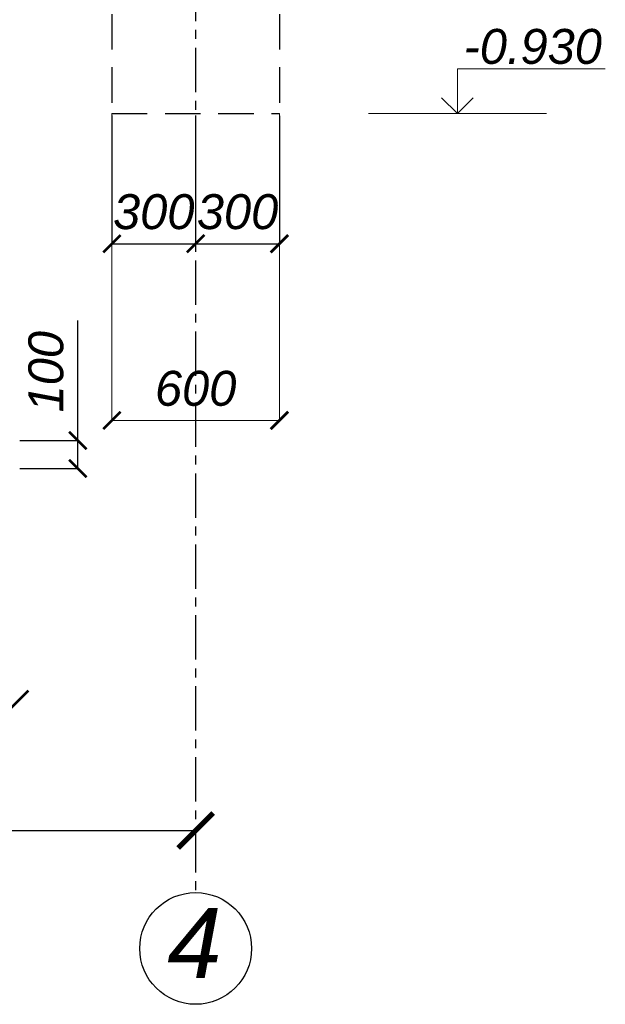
# Model space of a CAD drawing. Header units: millimetres. Extents: x 84778 to 227326, y -44398 to 146312.
# Tile 41 of 67: x 203392 to 207584, y -15840 to -8789. Entities that reach past the tile are written whole.
import ezdxf

# ---------------------------------------------------------------- set-up
doc = ezdxf.new("R2010")
doc.units = ezdxf.units.MM
doc.header["$LTSCALE"] = 10
doc.linetypes.add('CENTER', pattern=[50.8, 31.75, -6.35, 6.35, -6.35])
doc.linetypes.add('DASHED', pattern=[19.05, 12.7, -6.35])
for name, color, linetype in [('Осевая', 7, 'CENTER'), ('Пунктир', 7, 'DASHED'), ('Размерная', 7, 'Continuous'), ('Текст', 7, 'Continuous')]:
    doc.layers.add(name, color=color, linetype=linetype)
doc.layers.add('Тонкая', color=7, linetype='Continuous', lineweight=25)
doc.styles.add('STIL 888', font='ARIALI.TTF')

# ---------------------------------------------------------------- blocks, each defined once
blk = doc.blocks.new('_ArchTick')
at = {"color": 0, "linetype": 'ByBlock', "const_width": 0.15}
blk.add_lwpolyline([(-0.5, -0.5), (0.5, 0.5)], dxfattribs=at)

msp = doc.modelspace()

# ---------------------------------------------------------------- linework, layer by layer
at = {"layer": 'Осевая'}
msp.add_line((204651.6, 6250), (204651.6, -15039.6), dxfattribs=at)
at = {"layer": 'Пунктир', "linetype": 'DASHED', "ltscale": 2}
for p, q in [((204051.6, -5700.8), (204051.6, -9475.4)), ((205251.6, -5700.8), (205251.6, -9475.4)), ((204051.6, -9461.4), (205251.6, -9461.4))]:
    msp.add_line(p, q, dxfattribs=at)
at = {"layer": 'Размерная', "linetype": 'ByBlock', "lineweight": 20}
for p, q in [((206525.6, -9141.4), (207584.4, -9141.4)), ((206525.6, -9461.4), (206525.6, -9141.4)), ((206412.5, -9348.3), (206525.6, -9461.4)), ((206638.7, -9348.3), (206525.6, -9461.4))]:
    msp.add_line(p, q, dxfattribs=at)
at = {"layer": 'Размерная', "linetype": 'ByBlock', "lineweight": 0, "ltscale": 1000}
for p, q in [((204051.6, -9462), (204051.6, -11659.5)), ((205251.6, -9462), (205251.6, -11659.5)), ((204051.6, -11658.3), (205251.6, -11658.3))]:
    msp.add_line(p, q, dxfattribs=at)
at = {"layer": 'Размерная', "linetype": 'ByBlock', "ltscale": 1000}
for p, q in [((204051.6, -9476), (204051.6, -10394.5)), ((204651.6, -9476), (204651.6, -10394.5)), ((204651.6, -9477.3), (204651.6, -10394.5)), ((205251.6, -9477.3), (205251.6, -10394.5)), ((204051.6, -10393.2), (204651.6, -10393.2)), ((204651.6, -10393.2), (205251.6, -10393.2)), ((203808.3, -11802), (203808.3, -10942.7)), ((203392.2, -11802), (203809.6, -11802)), ((203808.3, -12002.6), (203808.3, -11802)), ((203392.2, -12002.6), (203809.6, -12002.6))]:
    msp.add_line(p, q, dxfattribs=at)
at = {"layer": 'Размерная', "linetype": 'Continuous', "ltscale": 1000}
for p, q in [((204651.6, -14594.2), (204651.6, -14593)), ((183051.6, -14595.5), (204651.6, -14595.5))]:
    msp.add_line(p, q, dxfattribs=at)
at = {"layer": 'Тонкая', "linetype": 'ByBlock', "lineweight": 0, "ltscale": 1000}
msp.add_line((205889, -9461.4), (207162.2, -9461.4), dxfattribs=at)
at = {"layer": 'Тонкая', "ltscale": 50}
msp.add_circle((204651.6, -15439.6), 400, dxfattribs=at)

# ---------------------------------------------------------------- block references
at = {"layer": 'Размерная', "linetype": 'ByBlock', "ltscale": 1000, "xscale": 125, "yscale": 125, "zscale": 125}
for p, rotation in [((204051.6, -10393.2), 180), ((204651.6, -10393.2), 180), ((203808.3, -11802), 90), ((203808.3, -12002.6), 270)]:
    msp.add_blockref('_ArchTick', p, dxfattribs=dict(at, rotation=rotation))
for p in [(204651.6, -10393.2), (205251.6, -10393.2), (203391.6, -13656.1)]:
    msp.add_blockref('_ArchTick', p, dxfattribs=at)
at = {"layer": 'Размерная', "linetype": 'ByBlock', "lineweight": 0, "ltscale": 1000, "xscale": 125, "yscale": 125, "zscale": 125, "rotation": 180}
msp.add_blockref('_ArchTick', (204051.6, -11658.3), dxfattribs=at)
at = {"layer": 'Размерная', "linetype": 'ByBlock', "lineweight": 0, "ltscale": 1000, "xscale": 125, "yscale": 125, "zscale": 125}
msp.add_blockref('_ArchTick', (205251.6, -11658.3), dxfattribs=at)
at = {"layer": 'Размерная', "linetype": 'Continuous', "ltscale": 1000, "xscale": 250, "yscale": 250, "zscale": 250}
msp.add_blockref('_ArchTick', (204651.6, -14595.5), dxfattribs=at)

# ---------------------------------------------------------------- texts
at = {"layer": 'Размерная', "linetype": 'ByBlock', "ltscale": 50, "style": 'STIL 888'}
msp.add_text('-0.930', height=250, dxfattribs=at).set_placement((206569.8, -9105.5))
at = {"layer": 'Размерная', "linetype": 'ByBlock', "ltscale": 1000, "char_height": 250, "attachment_point": 5, "style": 'STIL 888'}
for insert in [(204351.6, -10165.6), (204951.6, -10165.6)]:
    msp.add_mtext('300', dxfattribs=dict(at, insert=insert))
at = {"layer": 'Размерная', "linetype": 'ByBlock', "ltscale": 1000, "insert": (203580.7, -11309.9), "char_height": 250, "attachment_point": 5, "rotation": 90, "style": 'STIL 888'}
msp.add_mtext('100', dxfattribs=at)
at = {"layer": 'Размерная', "linetype": 'ByBlock', "lineweight": 0, "ltscale": 1000, "insert": (204651.6, -11430.6), "char_height": 250, "attachment_point": 5, "style": 'STIL 888'}
msp.add_mtext('600', dxfattribs=at)
at = {"layer": 'Текст', "ltscale": 50, "style": 'STIL 888'}
msp.add_text('4', height=500, dxfattribs=at).set_placement((204448.9, -15651.2))

doc.saveas('drawing.dxf')
